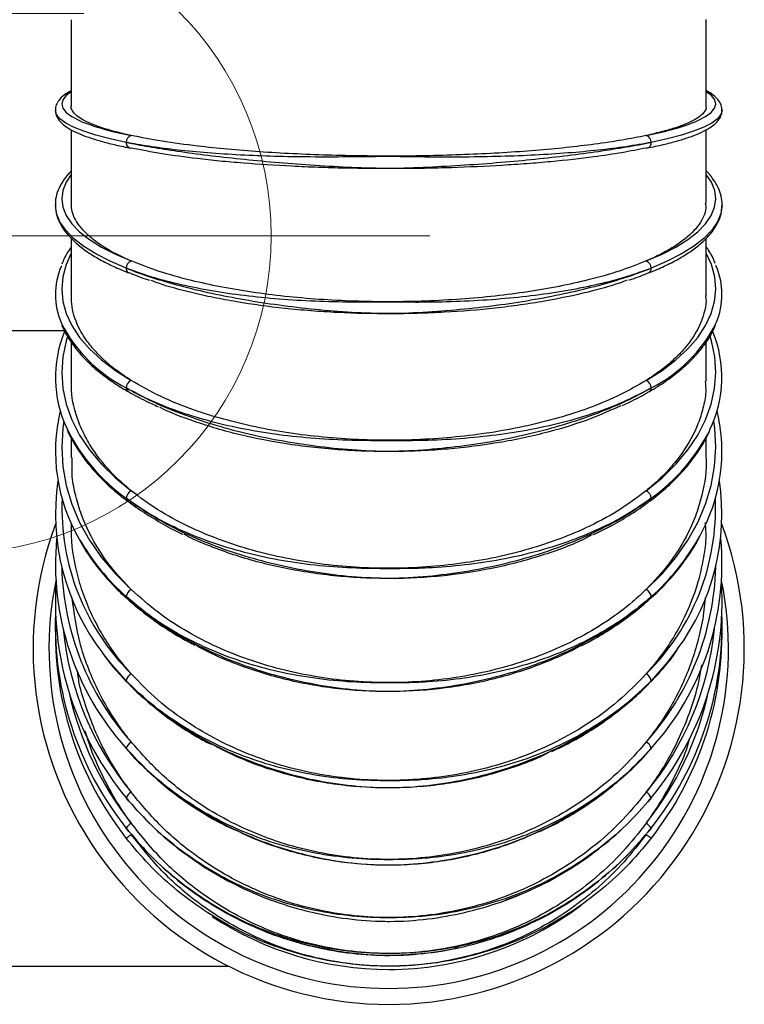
# Model space of a CAD drawing. Header units: millimetres. Extents: x -4127 to -3206, y -102 to 747.
# Tile 4 of 5: x -3343 to -3229, y 231 to 386. Entities that reach past the tile are written whole.
import ezdxf

# ---------------------------------------------------------------- set-up
doc = ezdxf.new("R2010")
doc.units = ezdxf.units.MM
doc.header["$PDSIZE"] = -1

# ---------------------------------------------------------------- blocks, each defined once
blk = doc.blocks.new('Block4')
at = {"color": 7, "linetype": 'Continuous', "lineweight": 0}
for p, q in [((-6347.6, -1580.34), (-6347.6, -1730.34)), ((-6422.6, -1655.34), (-6272.6, -1655.34))]:
    blk.add_line(p, q, dxfattribs=at)
blk.add_circle((-6347.6, -1655.34), 50, dxfattribs=at)
blk.add_point((-6347.6, -1655.34), dxfattribs=at)
blk = doc.blocks.new('Block5')
at = {"color": 7, "linetype": 'Continuous'}
blk.add_blockref('Block4', (6347.6, 1655.34), dxfattribs=at)

msp = doc.modelspace()

# ---------------------------------------------------------------- linework, layer by layer
at = {"color": 7, "linetype": 'Continuous', "lineweight": 30}
for p, q in [((-3334.75, 385.67), (-3334.75, 372.02)), ((-3234.75, 372.02), (-3234.75, 385.68)), ((-3334.75, 368.34), (-3334.75, 356.73)), ((-3234.75, 356.72), (-3234.75, 368.33)), ((-3334.75, 351.21), (-3334.75, 342.17)), ((-3234.75, 342.17), (-3234.75, 351.22)), ((-3335.77, 336.67), (-3364.25, 336.67)), ((-3334.75, 334.92), (-3334.75, 328.71)), ((-3234.75, 328.71), (-3234.75, 334.84)), ((-3334.75, 319.75), (-3334.75, 316.68)), ((-3234.75, 316.67), (-3234.75, 319.79)), ((-3325.92, 309.92), (-3325.9, 309.91)), ((-3325.99, 294.56), (-3325.98, 294.54)), ((-3326.13, 256.86), (-3326.09, 256.81)), ((-3364.25, 236.67), (-3309.97, 236.67))]:
    msp.add_line(p, q, dxfattribs=at)
at = {"color": 8, "linetype": 'Continuous', "lineweight": 30, "flags": 128}
for points in [[(-3334.75, 374.34), (-3335.56, 373.72), (-3336.08, 373.06), (-3336.25, 372.39), (-3336.07, 371.73), (-3335.53, 371.07), (-3334.65, 370.41), (-3333.42, 369.78), (-3333.07, 369.62)], [(-3236.5, 369.6), (-3236.08, 369.78), (-3234.86, 370.41), (-3233.97, 371.07), (-3233.44, 371.73), (-3233.25, 372.39), (-3233.42, 373.06), (-3233.94, 373.72), (-3234.75, 374.34)], [(-3326.09, 366.36), (-3328.63, 366.91), (-3330.86, 367.49), (-3332.78, 368.1), (-3334.37, 368.74), (-3335.62, 369.39), (-3336.52, 370.05), (-3337.06, 370.73), (-3337.25, 371.41), (-3337.25, 371.41)], [(-3232.25, 371.48), (-3232.25, 371.41), (-3232.44, 370.73), (-3232.99, 370.05), (-3233.89, 369.39), (-3235.14, 368.74), (-3236.73, 368.1), (-3238.64, 367.49), (-3240.88, 366.91), (-3243.41, 366.36)], [(-3334.75, 361.31), (-3335.56, 360.09), (-3336.08, 358.78), (-3336.25, 357.47), (-3336.07, 356.15), (-3335.53, 354.84), (-3334.65, 353.55), (-3333.42, 352.29), (-3331.86, 351.07), (-3329.98, 349.89), (-3327.79, 348.76), (-3325.3, 347.69)], [(-3244.2, 347.69), (-3241.71, 348.76), (-3239.52, 349.89), (-3237.64, 351.07), (-3236.08, 352.29), (-3234.86, 353.55), (-3233.97, 354.84), (-3233.44, 356.15), (-3233.25, 357.47), (-3233.42, 358.78), (-3233.94, 360.09), (-3234.75, 361.31)], [(-3326.09, 346.55), (-3328.63, 347.64), (-3330.86, 348.79), (-3332.78, 349.99), (-3334.37, 351.24), (-3335.62, 352.53), (-3336.52, 353.84), (-3337.06, 355.17), (-3337.25, 356.51), (-3337.25, 356.53)], [(-3232.25, 356.4), (-3232.44, 355.17), (-3232.99, 353.84), (-3233.89, 352.53), (-3235.14, 351.24), (-3236.73, 349.99), (-3238.64, 348.79), (-3240.88, 347.64), (-3243.41, 346.55)], [(-3334.75, 348.9), (-3335.56, 347.11), (-3336.08, 345.19), (-3336.25, 343.26), (-3336.07, 341.32), (-3335.53, 339.4), (-3334.65, 337.51), (-3333.42, 335.66), (-3331.86, 333.86), (-3329.98, 332.12), (-3327.79, 330.46), (-3325.3, 328.89)], [(-3244.2, 328.89), (-3241.71, 330.46), (-3239.52, 332.12), (-3237.64, 333.86), (-3236.08, 335.66), (-3234.86, 337.51), (-3233.97, 339.4), (-3233.44, 341.32), (-3233.25, 343.26), (-3233.42, 345.19), (-3233.94, 347.11), (-3234.75, 348.9)], [(-3335.35, 335.8), (-3335.56, 335.1), (-3336.08, 332.62), (-3336.25, 330.12), (-3336.07, 327.61), (-3335.53, 325.13), (-3334.65, 322.68), (-3333.42, 320.28), (-3331.86, 317.95), (-3329.98, 315.7), (-3327.79, 313.55), (-3325.3, 311.52)], [(-3244.2, 311.52), (-3241.71, 313.55), (-3239.52, 315.7), (-3237.64, 317.95), (-3236.08, 320.28), (-3234.86, 322.68), (-3233.97, 325.13), (-3233.44, 327.61), (-3233.25, 330.12), (-3233.42, 332.62), (-3233.94, 335.1), (-3234.14, 335.78)], [(-3335.93, 322.49), (-3336.08, 321.38), (-3336.25, 318.37), (-3336.07, 315.36), (-3335.53, 312.37), (-3334.65, 309.42), (-3333.42, 306.53), (-3331.86, 303.73), (-3329.98, 301.02), (-3327.79, 298.44), (-3325.3, 295.99)], [(-3244.2, 295.99), (-3241.71, 298.44), (-3239.52, 301.02), (-3237.64, 303.73), (-3236.08, 306.53), (-3234.86, 309.42), (-3233.97, 312.37), (-3233.44, 315.36), (-3233.25, 318.37), (-3233.42, 321.38), (-3233.57, 322.49)], [(-3326.09, 281.61), (-3328.63, 284.47), (-3329.8, 285.98)], [(-3239.25, 286.61), (-3240.88, 284.47), (-3243.41, 281.61)], [(-3326.09, 281.61), (-3326.08, 281.51), (-3326.04, 281.44)]]:
    msp.add_lwpolyline(points, dxfattribs=at)
at = {"color": 7, "linetype": 'Continuous', "lineweight": 30, "flags": 128}
for points in [[(-3326.04, 281.44), (-3326.03, 281.43), (-3326.02, 281.42)], [(-3326.09, 270.97), (-3326.08, 270.89), (-3326.07, 270.87)], [(-3243.45, 270.86), (-3243.43, 270.89), (-3243.41, 270.97)], [(-3326.09, 256.81), (-3326.08, 256.82), (-3326.03, 256.86), (-3325.96, 256.92), (-3325.86, 256.99), (-3325.74, 257.09), (-3325.61, 257.19), (-3325.46, 257.31), (-3325.3, 257.43)], [(-3244.2, 257.43), (-3244.05, 257.31), (-3243.9, 257.19), (-3243.76, 257.09), (-3243.64, 256.99), (-3243.55, 256.92), (-3243.47, 256.86), (-3243.43, 256.82), (-3243.41, 256.81)]]:
    msp.add_lwpolyline(points, dxfattribs=at)
at = {"color": 7, "linetype": 'Continuous', "lineweight": 30}
for centre, radius, start, end in [((-3318.11, 408.01), 41.2, 248.7186, 259.9497), ((-3251.45, 408.25), 41.44, 280.0694, 291.1468), ((-3325.05, 366.43), 1.04, 104.1117, 183.9055), ((-3244.45, 366.43), 1.04, 356.0961, 75.8887), ((-3325.31, 366.26), 0.787, 172.3961, 270.5235), ((-3244.19, 366.26), 0.787, 269.4765, 7.6017), ((-3324.92, 346.58), 1.17, 109.2125, 181.5935), ((-3244.59, 346.58), 1.17, 358.4079, 70.7881), ((-3325.86, 342.41), 11.37, 156.7157, 203.5342), ((-3243.64, 342.41), 11.37, 336.8993, 23.6053), ((-3318.43, 329.36), 18.81, 157.7158, 205.0919), ((-3251.19, 329.36), 18.91, 334.2497, 22.3319), ((-3324.8, 327.7), 1.3, 113.0898, 179.0679), ((-3244.71, 327.7), 1.3, 0.9333, 66.911), ((-3244.06, 327.67), 0.646, 302.5987, 4.1793), ((-3310.01, 317.71), 27.22, 166.4577, 210.4568), ((-3259.45, 317.71), 27.18, 330.3781, 13.5606), ((-3301.19, 307.88), 36.03, 171.6797, 217.4485), ((-3268.33, 307.9), 36.04, 323.7911, 8.2867), ((-3324.69, 310.25), 1.4, 115.9312, 176.2484), ((-3244.81, 310.25), 1.4, 3.7527, 64.0696), ((-3284.75, 286.67), 56, 159.5345, 270), ((-3284.75, 286.67), 56, 270, 20.4655), ((-3293.94, 299.95), 43.29, 174.6479, 222.0383), ((-3275.56, 299.95), 43.29, 317.9615, 5.3524), ((-3284.75, 286.67), 53.5, 168.5056, 270), ((-3288.96, 294.03), 48.28, 176.5132, 219.7365), ((-3284.75, 286.67), 53.5, 270, 11.4944), ((-3280.58, 294.05), 48.32, 320.2804, 3.4699), ((-3324.6, 294.66), 1.5, 117.9178, 172.9557), ((-3244.9, 294.66), 1.5, 7.0453, 62.0832), ((-3285.83, 290.4), 51.43, 177.9996, 218.4639), ((-3283.69, 290.4), 51.43, 321.54, 1.9966), ((-3284.75, 289.17), 52.5, 179.3409, 217.9907), ((-3284.75, 289.17), 52.5, 322.0093, 0.6591), ((-3324.52, 281.31), 1.6, 119.2432, 168.8923), ((-3244.98, 281.31), 1.6, 11.1086, 60.7579), ((-3324.44, 270.48), 1.72, 120.1777, 163.567), ((-3245.07, 270.48), 1.73, 16.4338, 59.8236), ((-3324.28, 262.37), 1.98, 121.1895, 156.1455), ((-3245.23, 262.37), 1.98, 23.8552, 58.812), ((-3323.72, 256.76), 2.88, 123.2112, 145.1547), ((-3245.78, 256.76), 2.88, 34.8456, 56.7907), ((-3284.75, 289.17), 52.5, 321.9454, 322.0093), ((-3284.75, 286.67), 50.5, 270, 306.912), ((-3284.75, 286.67), 50.5, 236.5971, 270)]:
    msp.add_arc(centre, radius, start, end, dxfattribs=at)
at = {"color": 8, "linetype": 'Continuous', "lineweight": 30}
for centre, radius, start, end in [((-3325.34, 346.48), 0.753, 175.1514, 243.151), ((-3244.16, 346.48), 0.749, 295.0203, 4.9654), ((-3253.79, 348.33), 23.08, 296.725, 333.2677), ((-3315.67, 348.39), 23.14, 207.0243, 243.2456), ((-3325.45, 327.67), 0.64, 175.3717, 235.4431), ((-3309.24, 334.15), 29.17, 205.9666, 234.7103), ((-3260.68, 334.53), 29.72, 305.5321, 333.2237), ((-3299.52, 308.83), 36.7, 177.6596, 225.3792), ((-3325.56, 310.31), 0.528, 176.22, 227.1938), ((-3269.85, 308.77), 36.57, 314.5309, 2.4301), ((-3243.93, 310.31), 0.52, 308.8204, 4.0248), ((-3301.93, 322.08), 36.4, 209.9411, 228.4225), ((-3267.47, 321.99), 36.27, 311.5577, 330.7699), ((-3293.37, 300.6), 42.89, 181.4454, 221.8774), ((-3276.13, 300.6), 42.89, 318.1226, 358.5545), ((-3325.69, 294.83), 0.403, 176.7285, 221.6873), ((-3243.81, 294.82), 0.395, 313.4425, 3.5322), ((-3288.53, 294.51), 47.74, 185.6552, 219.6218), ((-3280.84, 294.45), 47.61, 320.3294, 354.3935), ((-3243.67, 281.6), 0.262, 315.7991, 4.104), ((-3285.68, 290.62), 50.58, 192.4501, 218.4316), ((-3283.83, 290.62), 50.58, 321.5681, 347.55)]:
    msp.add_arc(centre, radius, start, end, dxfattribs=at)
at = {"color": 7, "linetype": 'Continuous', "lineweight": 30}
for points, knots in [([(-3334.75, 374.49), (-3335.04, 374.33), (-3335.76, 373.93), (-3336.5, 373.27), (-3337.03, 372.49), (-3337.27, 371.85), (-3337.23, 371.49), (-3337.22, 371.41)], [0, 0, 0, 0, 0.202858, 0.499773, 0.728918, 0.935283, 1, 1, 1, 1]), ([(-3232.3, 371.51), (-3232.3, 371.68), (-3232.3, 372.12), (-3232.65, 372.79), (-3233.24, 373.5), (-3233.93, 374.05), (-3234.54, 374.37), (-3234.75, 374.48)], [0, 0, 0, 0, 0.1256502, 0.3457483, 0.5804467, 0.8525978, 1, 1, 1, 1]), ([(-3325.3, 367.44), (-3325.64, 367.52), (-3327.58, 367.95), (-3329.9, 368.61), (-3331.99, 369.43), (-3333.63, 370.27), (-3334.52, 371.14), (-3334.81, 371.8), (-3334.75, 372.04), (-3334.74, 372.05)], [0, 0, 0, 0, 0.056415, 0.320912, 0.457116, 0.593321, 0.857827, 0.994036, 1, 1, 1, 1]), ([(-3234.82, 372.02), (-3234.8, 371.97), (-3234.67, 371.7), (-3235.01, 371.2), (-3235.77, 370.33), (-3237.32, 369.48), (-3239.51, 368.67), (-3241.58, 368.05), (-3243.29, 367.65), (-3244.2, 367.44)], [0, 0, 0, 0, 0.031709, 0.168587, 0.305469, 0.571257, 0.708128, 0.845003, 1, 1, 1, 1]), ([(-3337.22, 371.41), (-3337.21, 371.2), (-3337.2, 370.71), (-3336.83, 370.01), (-3336.22, 369.31), (-3335.31, 368.63), (-3334.07, 367.95), (-3332.49, 367.31), (-3330.63, 366.7), (-3328.56, 366.14), (-3326.8, 365.74), (-3325.75, 365.53), (-3325.5, 365.48)], [0, 0, 0, 0, 0.065271, 0.155185, 0.251806, 0.363977, 0.487706, 0.611293, 0.732582, 0.852376, 0.964481, 1, 1, 1, 1]), ([(-3244, 365.48), (-3243.57, 365.56), (-3242.3, 365.82), (-3240.39, 366.28), (-3238.37, 366.85), (-3236.62, 367.46), (-3235.14, 368.1), (-3233.93, 368.8), (-3233.05, 369.52), (-3232.5, 370.3), (-3232.24, 370.98), (-3232.28, 371.38), (-3232.3, 371.51)], [0, 0, 0, 0, 0.061009, 0.177881, 0.295111, 0.413014, 0.532012, 0.652788, 0.776142, 0.872543, 0.958742, 1, 1, 1, 1]), ([(-3244.2, 367.44), (-3245.43, 367.2), (-3247.89, 366.7), (-3252.17, 366.07), (-3256.75, 365.52), (-3261.59, 365.07), (-3266.72, 364.71), (-3272.08, 364.44), (-3277.6, 364.26), (-3283.21, 364.18), (-3288.84, 364.21), (-3294.42, 364.33), (-3299.88, 364.55), (-3305.14, 364.86), (-3310.15, 365.26), (-3315.36, 365.81), (-3320.62, 366.52), (-3323.74, 367.14), (-3325.3, 367.44)], [0, 0, 0, 0, 0.06356, 0.127119, 0.186502, 0.246074, 0.305457, 0.364839, 0.42441, 0.483792, 0.543173, 0.602744, 0.662124, 0.721506, 0.781076, 0.840457, 0.920228, 1, 1, 1, 1]), ([(-3326.09, 366.36), (-3324.93, 366.14), (-3322.61, 365.69), (-3318.5, 365.04), (-3313.91, 364.41), (-3308.82, 363.82), (-3303.44, 363.3), (-3297.81, 362.85), (-3292.02, 362.49), (-3287.58, 362.33), (-3283.11, 362.28), (-3278.63, 362.47), (-3272.76, 362.79), (-3267.09, 363.21), (-3261.63, 363.72), (-3256.48, 364.3), (-3251.68, 364.94), (-3247.24, 365.63), (-3244.7, 366.12), (-3243.41, 366.36)], [0, 0, 0, 0, 0.057104, 0.114209, 0.175964, 0.237913, 0.299667, 0.361584, 0.423697, 0.485611, 0.501426, 0.564795, 0.626778, 0.688959, 0.750943, 0.812922, 0.875099, 0.937079, 1, 1, 1, 1]), ([(-3243.41, 366.36), (-3244.7, 366.13), (-3247.24, 365.66), (-3251.68, 365.11), (-3256.48, 364.67), (-3261.63, 364.34), (-3267.09, 364.13), (-3272.76, 364.03), (-3277.92, 364.03), (-3281.88, 364.09), (-3283.98, 364.12), (-3285.2, 364.12), (-3287.67, 364.1), (-3292.02, 364.05), (-3297.81, 364.05), (-3303.44, 364.15), (-3308.82, 364.39), (-3313.91, 364.74), (-3318.5, 365.18), (-3322.61, 365.72), (-3324.93, 366.15), (-3326.09, 366.36)], [0, 0, 0, 0, 0.062921, 0.124898, 0.187073, 0.249051, 0.311032, 0.373212, 0.435194, 0.475811, 0.498586, 0.501164, 0.514401, 0.576314, 0.638426, 0.700341, 0.762093, 0.824042, 0.885793, 0.942897, 1, 1, 1, 1]), ([(-3244.2, 365.47), (-3245.44, 365.22), (-3247.92, 364.72), (-3252.9, 363.98), (-3257.99, 363.41), (-3262.95, 362.99), (-3268.11, 362.65), (-3273.54, 362.4), (-3279.09, 362.26), (-3284.7, 362.2), (-3290.34, 362.25), (-3295.88, 362.41), (-3301.3, 362.64), (-3306.52, 362.98), (-3311.41, 363.41), (-3315.78, 363.89), (-3320.65, 364.55), (-3323.74, 365.16), (-3325.3, 365.47)], [0, 0, 0, 0, 0.063874, 0.128703, 0.216553, 0.261792, 0.307033, 0.394881, 0.44012, 0.485359, 0.573206, 0.618444, 0.663682, 0.751529, 0.796768, 0.842007, 0.920118, 1, 1, 1, 1]), ([(-3334.75, 361.82), (-3334.95, 361.62), (-3335.59, 361), (-3336.34, 359.89), (-3336.98, 358.49), (-3337.26, 357.36), (-3337.22, 356.71), (-3337.21, 356.53)], [0, 0, 0, 0, 0.120572, 0.388178, 0.650423, 0.904247, 1, 1, 1, 1]), ([(-3232.27, 356.37), (-3232.26, 356.43), (-3232.2, 356.94), (-3232.38, 357.91), (-3232.81, 359.25), (-3233.62, 360.55), (-3234.27, 361.42), (-3234.74, 361.84), (-3234.75, 361.86)], [0, 0, 0, 0, 0.02793, 0.264847, 0.501427, 0.742665, 0.991545, 1, 1, 1, 1]), ([(-3337.21, 356.53), (-3337.22, 356.25), (-3337.22, 355.51), (-3336.88, 354.33), (-3336.23, 353.01), (-3335.26, 351.72), (-3333.99, 350.46), (-3332.41, 349.23), (-3330.53, 348.06), (-3328.41, 346.96), (-3326.73, 346.23), (-3325.8, 345.86), (-3325.67, 345.81)], [0, 0, 0, 0, 0.066821, 0.1752, 0.284781, 0.3976, 0.513779, 0.63208, 0.751156, 0.870122, 0.982277, 1, 1, 1, 1]), ([(-3325.3, 347.69), (-3325.89, 347.95), (-3328.06, 348.91), (-3330.46, 350.36), (-3332.41, 351.99), (-3333.89, 353.67), (-3334.7, 355.27), (-3334.71, 356.44), (-3334.71, 356.75)], [0, 0, 0, 0, 0.098924, 0.364111, 0.500676, 0.637243, 0.902436, 1, 1, 1, 1]), ([(-3234.9, 356.77), (-3234.85, 356.52), (-3234.72, 355.83), (-3235.15, 354.7), (-3236.08, 352.98), (-3237.77, 351.32), (-3240.1, 349.73), (-3242.06, 348.65), (-3243.53, 347.99), (-3244.2, 347.69)], [0, 0, 0, 0, 0.077817, 0.214151, 0.350484, 0.615218, 0.751543, 0.887871, 1, 1, 1, 1]), ([(-3243.83, 345.81), (-3243.39, 345.98), (-3242.12, 346.5), (-3240.19, 347.41), (-3238.15, 348.55), (-3236.39, 349.75), (-3234.91, 351.01), (-3233.73, 352.34), (-3232.89, 353.71), (-3232.37, 355.06), (-3232.3, 355.96), (-3232.27, 356.37)], [0, 0, 0, 0, 0.062536, 0.182359, 0.302483, 0.423009, 0.543889, 0.664638, 0.78406, 0.900459, 1, 1, 1, 1]), ([(-3334.75, 349.86), (-3334.97, 349.56), (-3335.58, 348.7), (-3335.98, 347.8), (-3336.24, 347.21)], [0, 0, 0, 0, 0.34593, 1, 1, 1, 1]), ([(-3233.32, 347.27), (-3233.41, 347.51), (-3233.76, 348.38), (-3234.25, 349.27), (-3234.73, 349.88), (-3234.75, 349.91)], [0, 0, 0, 0, 0.2697723, 0.9680011, 1, 1, 1, 1]), ([(-3244.2, 347.69), (-3245.57, 347.14), (-3248.32, 346.06), (-3253.01, 344.74), (-3257.86, 343.66), (-3262.78, 342.81), (-3267.97, 342.14), (-3273.37, 341.65), (-3278.92, 341.35), (-3284.54, 341.24), (-3290.17, 341.33), (-3295.72, 341.62), (-3301.14, 342.09), (-3306.35, 342.76), (-3311.29, 343.59), (-3316.23, 344.67), (-3321.05, 346.01), (-3323.89, 347.13), (-3325.3, 347.69)], [0, 0, 0, 0, 0.07056, 0.141122, 0.200505, 0.260077, 0.319459, 0.378841, 0.438412, 0.497793, 0.557173, 0.616743, 0.676124, 0.735505, 0.795074, 0.854455, 0.927228, 1, 1, 1, 1]), ([(-3243.41, 346.55), (-3244.7, 346.08), (-3247.24, 345.15), (-3251.68, 343.99), (-3256.48, 343.01), (-3261.63, 342.24), (-3267.09, 341.67), (-3272.76, 341.31), (-3277.92, 341.17), (-3281.88, 341.18), (-3283.98, 341.2), (-3285.2, 341.2), (-3287.67, 341.18), (-3292.02, 341.2), (-3297.81, 341.38), (-3303.44, 341.76), (-3308.82, 342.37), (-3313.91, 343.17), (-3318.5, 344.15), (-3322.61, 345.27), (-3324.93, 346.12), (-3326.09, 346.55)], [0, 0, 0, 0, 0.062921, 0.124897, 0.187073, 0.24905, 0.311033, 0.373212, 0.435194, 0.47581, 0.498586, 0.501164, 0.514401, 0.576314, 0.638426, 0.700341, 0.762093, 0.82404, 0.885792, 0.942895, 1, 1, 1, 1]), ([(-3326.09, 346.55), (-3324.93, 346.11), (-3322.61, 345.24), (-3318.5, 344.01), (-3313.91, 342.86), (-3308.82, 341.82), (-3303.44, 340.94), (-3297.81, 340.22), (-3292.02, 339.7), (-3287.58, 339.48), (-3283.11, 339.43), (-3278.63, 339.65), (-3272.76, 340.12), (-3267.09, 340.79), (-3261.63, 341.64), (-3256.48, 342.66), (-3251.68, 343.83), (-3247.24, 345.12), (-3244.7, 346.07), (-3243.41, 346.55)], [0, 0, 0, 0, 0.057106, 0.114211, 0.175964, 0.237913, 0.299667, 0.361583, 0.423697, 0.485611, 0.501426, 0.564795, 0.626779, 0.68896, 0.750943, 0.812923, 0.875099, 0.937078, 1, 1, 1, 1]), ([(-3325.66, 345.86), (-3325.58, 345.83), (-3324.7, 345.45), (-3323.62, 345.05), (-3322.54, 344.69), (-3322.43, 344.66)], [0, 0, 0, 0, 0.07616, 0.905502, 1, 1, 1, 1]), ([(-3246.92, 344.7), (-3246.89, 344.7), (-3245.89, 345.02), (-3244.85, 345.4), (-3243.95, 345.78), (-3243.85, 345.82)], [0, 0, 0, 0, 0.026976, 0.896933, 1, 1, 1, 1]), ([(-3247.18, 344.67), (-3247.58, 344.52), (-3249.39, 343.82), (-3253.67, 342.67), (-3258.97, 341.53), (-3263.99, 340.75), (-3269.2, 340.09), (-3274.67, 339.65), (-3280.24, 339.42), (-3285.86, 339.33), (-3291.49, 339.47), (-3297, 339.82), (-3302.39, 340.32), (-3307.55, 341.03), (-3312.38, 341.92), (-3316.51, 342.86), (-3319.87, 343.74), (-3321.74, 344.46), (-3322.17, 344.62)], [0, 0, 0, 0, 0.022625, 0.101699, 0.199447, 0.249783, 0.300121, 0.397866, 0.448202, 0.498538, 0.596282, 0.646618, 0.696953, 0.794698, 0.845033, 0.895368, 0.975722, 1, 1, 1, 1]), ([(-3325.3, 328.89), (-3325.78, 329.2), (-3327.84, 330.54), (-3330.2, 332.56), (-3332.22, 334.95), (-3333.77, 337.4), (-3334.66, 339.84), (-3334.71, 341.66), (-3334.73, 342.21)], [0, 0, 0, 0, 0.079352, 0.344478, 0.481007, 0.61754, 0.882677, 1, 1, 1, 1]), ([(-3234.87, 342.24), (-3234.83, 341.96), (-3234.69, 341.04), (-3235.08, 339.46), (-3235.94, 336.94), (-3237.56, 334.48), (-3239.83, 332.15), (-3241.84, 330.46), (-3243.42, 329.41), (-3244.2, 328.89)], [0, 0, 0, 0, 0.058851, 0.195104, 0.331359, 0.595938, 0.732185, 0.868436, 1, 1, 1, 1]), ([(-3336.23, 337.56), (-3336.22, 337.55), (-3336, 336.91), (-3335.28, 335.67), (-3334.05, 333.86), (-3332.47, 332.1), (-3330.62, 330.4), (-3328.51, 328.81), (-3326.85, 327.74), (-3325.93, 327.2), (-3325.81, 327.13)], [0, 0, 0, 0, 0.0030379, 0.1637663, 0.3260291, 0.4897181, 0.654429, 0.8197253, 0.9766915, 1, 1, 1, 1]), ([(-3243.7, 327.13), (-3243.26, 327.4), (-3241.98, 328.16), (-3240.06, 329.49), (-3238.03, 331.15), (-3236.28, 332.89), (-3234.84, 334.7), (-3233.83, 336.29), (-3233.42, 337.29), (-3233.28, 337.65)], [0, 0, 0, 0, 0.086319, 0.250851, 0.415524, 0.580125, 0.744383, 0.90787, 1, 1, 1, 1]), ([(-3325.3, 311.52), (-3326, 312.11), (-3328.26, 314.04), (-3330.69, 316.92), (-3332.59, 320.03), (-3334, 323.23), (-3334.74, 326.18), (-3334.71, 328.31), (-3334.71, 328.81)], [0, 0, 0, 0, 0.117186, 0.381678, 0.517886, 0.654092, 0.918595, 1, 1, 1, 1]), ([(-3244.2, 328.89), (-3245.51, 328.13), (-3248.12, 326.61), (-3252.62, 324.71), (-3257.35, 323.13), (-3262.23, 321.85), (-3267.39, 320.83), (-3272.78, 320.08), (-3278.31, 319.61), (-3283.93, 319.42), (-3289.56, 319.53), (-3295.12, 319.92), (-3300.56, 320.58), (-3305.79, 321.53), (-3310.76, 322.73), (-3315.83, 324.31), (-3320.85, 326.32), (-3323.82, 328.03), (-3325.3, 328.89)], [0, 0, 0, 0, 0.067328, 0.134657, 0.194041, 0.253613, 0.312995, 0.372377, 0.431947, 0.491329, 0.55071, 0.61028, 0.669661, 0.729041, 0.788612, 0.847992, 0.923995, 1, 1, 1, 1]), ([(-3234.91, 328.72), (-3234.86, 328.15), (-3234.74, 326.75), (-3235.23, 324.51), (-3236.23, 321.26), (-3237.98, 318.1), (-3240.36, 315.11), (-3242.27, 313.15), (-3243.64, 311.99), (-3244.2, 311.52)], [0, 0, 0, 0, 0.093074, 0.229908, 0.366736, 0.632426, 0.769251, 0.906075, 1, 1, 1, 1]), ([(-3326.09, 327.72), (-3324.93, 327.08), (-3322.61, 325.81), (-3318.5, 324.03), (-3313.91, 322.38), (-3308.82, 320.92), (-3303.44, 319.7), (-3297.81, 318.74), (-3292.02, 318.05), (-3287.58, 317.79), (-3283.11, 317.73), (-3278.63, 317.98), (-3272.76, 318.6), (-3267.09, 319.5), (-3261.63, 320.68), (-3256.48, 322.11), (-3251.68, 323.77), (-3247.24, 325.63), (-3244.7, 327.02), (-3243.41, 327.72)], [0, 0, 0, 0, 0.057106, 0.11421, 0.175963, 0.237913, 0.299667, 0.361584, 0.423697, 0.485611, 0.501426, 0.564795, 0.626779, 0.688959, 0.750943, 0.812922, 0.875099, 0.937079, 1, 1, 1, 1]), ([(-3243.41, 327.72), (-3244.7, 327.03), (-3247.24, 325.66), (-3251.68, 323.92), (-3256.48, 322.44), (-3261.63, 321.23), (-3267.09, 320.33), (-3272.76, 319.72), (-3277.92, 319.43), (-3281.88, 319.39), (-3283.98, 319.39), (-3285.2, 319.39), (-3287.67, 319.39), (-3292.02, 319.46), (-3297.81, 319.82), (-3303.44, 320.47), (-3308.82, 321.43), (-3313.91, 322.68), (-3318.5, 324.16), (-3322.61, 325.83), (-3324.93, 327.09), (-3326.09, 327.72)], [0, 0, 0, 0, 0.06292, 0.124898, 0.187073, 0.24905, 0.311033, 0.373212, 0.435194, 0.47581, 0.498586, 0.501164, 0.514401, 0.576314, 0.638425, 0.700341, 0.762093, 0.824042, 0.885793, 0.942895, 1, 1, 1, 1]), ([(-3325.8, 327.18), (-3325.75, 327.15), (-3324.89, 326.62), (-3323.33, 325.79), (-3321.71, 325.04), (-3321.07, 324.75)], [0, 0, 0, 0, 0.035141, 0.618621, 1, 1, 1, 1]), ([(-3248.01, 324.94), (-3247.62, 325.11), (-3246.25, 325.73), (-3244.82, 326.48), (-3243.86, 327.06), (-3243.72, 327.15)], [0, 0, 0, 0, 0.2514, 0.889906, 1, 1, 1, 1]), ([(-3248.2, 324.9), (-3249.72, 324.21), (-3253.2, 322.64), (-3258.47, 321.01), (-3263.44, 319.82), (-3268.63, 318.83), (-3274.07, 318.15), (-3279.64, 317.78), (-3285.25, 317.63), (-3290.89, 317.8), (-3296.41, 318.28), (-3301.82, 318.98), (-3307.01, 319.99), (-3311.88, 321.28), (-3316.11, 322.67), (-3319.17, 323.78), (-3320.74, 324.63), (-3320.79, 324.66)], [0, 0, 0, 0, 0.078932, 0.181209, 0.23388, 0.286549, 0.388825, 0.441493, 0.494161, 0.596435, 0.649103, 0.701771, 0.804044, 0.856712, 0.90938, 0.997052, 1, 1, 1, 1]), ([(-3335.39, 321.12), (-3335.36, 321.04), (-3335.01, 320.16), (-3334.07, 318.54), (-3332.54, 316.29), (-3330.69, 314.12), (-3328.6, 312.07), (-3326.95, 310.69), (-3326.03, 310), (-3325.91, 309.91)], [0, 0, 0, 0, 0.0204024, 0.2115065, 0.4032937, 0.5957197, 0.7886451, 0.9720989, 1, 1, 1, 1]), ([(-3243.6, 309.91), (-3243.16, 310.25), (-3241.89, 311.23), (-3239.97, 312.94), (-3237.96, 315.07), (-3236.24, 317.3), (-3235, 319.23), (-3234.44, 320.45), (-3234.25, 320.87)], [0, 0, 0, 0, 0.104315, 0.302069, 0.499769, 0.697196, 0.894195, 1, 1, 1, 1]), ([(-3325.3, 295.99), (-3326.25, 296.98), (-3328.15, 298.96), (-3330.93, 302.85), (-3332.92, 306.8), (-3334.07, 310.69), (-3334.7, 313.7), (-3334.62, 315.73), (-3334.58, 316.75)], [0, 0, 0, 0, 0.161177, 0.324026, 0.589134, 0.725655, 0.862175, 1, 1, 1, 1]), ([(-3234.79, 316.77), (-3234.78, 316.5), (-3234.69, 314.26), (-3235.28, 311.01), (-3236.54, 307.14), (-3238.12, 303.74), (-3240.5, 299.93), (-3242.96, 297.31), (-3244.2, 295.99)], [0, 0, 0, 0, 0.037684, 0.302491, 0.438857, 0.575226, 0.785721, 1, 1, 1, 1]), ([(-3243.41, 310.34), (-3244.7, 309.45), (-3247.24, 307.67), (-3251.68, 305.39), (-3256.48, 303.44), (-3261.63, 301.84), (-3267.09, 300.62), (-3272.76, 299.77), (-3277.92, 299.35), (-3281.88, 299.25), (-3283.98, 299.25), (-3285.2, 299.25), (-3287.67, 299.25), (-3292.02, 299.38), (-3297.81, 299.9), (-3303.44, 300.8), (-3308.82, 302.11), (-3313.91, 303.76), (-3318.5, 305.71), (-3322.61, 307.9), (-3324.93, 309.53), (-3326.09, 310.34)], [0, 0, 0, 0, 0.062921, 0.124897, 0.187073, 0.249051, 0.311033, 0.373212, 0.435194, 0.475811, 0.498586, 0.501165, 0.514401, 0.576314, 0.638426, 0.700341, 0.762093, 0.824041, 0.885792, 0.942896, 1, 1, 1, 1]), ([(-3326.09, 310.34), (-3324.93, 309.52), (-3322.61, 307.88), (-3318.5, 305.59), (-3313.91, 303.49), (-3308.82, 301.64), (-3303.44, 300.11), (-3297.81, 298.92), (-3292.02, 298.1), (-3287.58, 297.8), (-3283.11, 297.74), (-3278.63, 298.01), (-3272.76, 298.75), (-3267.09, 299.87), (-3261.63, 301.33), (-3256.48, 303.14), (-3251.68, 305.26), (-3247.24, 307.64), (-3244.7, 309.44), (-3243.41, 310.34)], [0, 0, 0, 0, 0.057106, 0.114211, 0.175964, 0.237913, 0.299667, 0.361584, 0.423697, 0.485611, 0.501427, 0.564795, 0.626779, 0.68896, 0.750944, 0.812923, 0.8751, 0.937078, 1, 1, 1, 1]), ([(-3244.2, 311.52), (-3245.64, 310.44), (-3248.51, 308.29), (-3253.38, 305.73), (-3258.36, 303.68), (-3263.31, 302.09), (-3268.52, 300.84), (-3273.94, 299.95), (-3279.5, 299.42), (-3285.13, 299.26), (-3290.75, 299.47), (-3296.29, 300.05), (-3301.69, 300.99), (-3306.87, 302.28), (-3311.78, 303.91), (-3316.6, 305.96), (-3321.24, 308.46), (-3323.95, 310.5), (-3325.3, 311.52)], [0, 0, 0, 0, 0.0736312, 0.1472643, 0.2066457, 0.2662186, 0.3256005, 0.3849819, 0.4445522, 0.5039334, 0.5633138, 0.6228839, 0.6822642, 0.7416446, 0.8012146, 0.8605954, 0.9302979, 1, 1, 1, 1]), ([(-3325.9, 309.95), (-3325.87, 309.93), (-3325.05, 309.26), (-3323.19, 308.01), (-3320.3, 306.26), (-3318.27, 305.15), (-3317.16, 304.66), (-3317.16, 304.66)], [0, 0, 0, 0, 0.0092658, 0.3392151, 0.6696492, 0.9997866, 1, 1, 1, 1]), ([(-3252.48, 304.61), (-3251.61, 305.04), (-3249.68, 305.98), (-3246.94, 307.61), (-3244.85, 308.96), (-3243.83, 309.77), (-3243.63, 309.93)], [0, 0, 0, 0, 0.266338, 0.592435, 0.91937, 1, 1, 1, 1]), ([(-3325.3, 282.7), (-3326, 283.52), (-3328.26, 286.18), (-3330.69, 290.12), (-3332.58, 294.41), (-3334, 298.81), (-3334.74, 302.86), (-3334.71, 305.77), (-3334.71, 306.44)], [0, 0, 0, 0, 0.117075, 0.382276, 0.518849, 0.655419, 0.920628, 1, 1, 1, 1]), ([(-3234.91, 306.5), (-3234.86, 305.68), (-3234.74, 303.71), (-3235.22, 300.6), (-3236.23, 296.12), (-3237.97, 291.77), (-3240.36, 287.65), (-3242.26, 284.95), (-3243.64, 283.35), (-3244.2, 282.7)], [0, 0, 0, 0, 0.096538, 0.232781, 0.369024, 0.633576, 0.769813, 0.90605, 1, 1, 1, 1]), ([(-3252.69, 304.6), (-3253.05, 304.4), (-3255.45, 303.09), (-3259.51, 301.65), (-3264.53, 300.17), (-3269.77, 298.97), (-3275.25, 298.15), (-3280.83, 297.75), (-3286.45, 297.64), (-3292.08, 297.94), (-3297.57, 298.65), (-3302.94, 299.63), (-3308.1, 301), (-3312.85, 302.76), (-3315.46, 303.82), (-3316.73, 304.52), (-3316.95, 304.65)], [0, 0, 0, 0, 0.021521, 0.140376, 0.201582, 0.262789, 0.381641, 0.442846, 0.504051, 0.622902, 0.684106, 0.74531, 0.864162, 0.925367, 0.98657, 1, 1, 1, 1]), ([(-3243.53, 294.54), (-3243.09, 294.95), (-3241.82, 296.13), (-3239.91, 298.17), (-3237.93, 300.72), (-3236.6, 302.69), (-3236.02, 303.84), (-3235.9, 304.06)], [0, 0, 0, 0, 0.14032, 0.405344, 0.670268, 0.934903, 1, 1, 1, 1]), ([(-3333.38, 303.69), (-3333.11, 303.19), (-3332.33, 301.79), (-3330.73, 299.58), (-3328.66, 297.14), (-3327.01, 295.48), (-3326.1, 294.65), (-3325.97, 294.54)], [0, 0, 0, 0, 0.152309, 0.426056, 0.700178, 0.960585, 1, 1, 1, 1]), ([(-3325.3, 271.97), (-3325.78, 272.57), (-3327.83, 275.2), (-3330.2, 279.17), (-3332.21, 283.85), (-3333.79, 288.61), (-3334.28, 292.27), (-3334.59, 294.67)], [0, 0, 0, 0, 0.08998, 0.392534, 0.548339, 0.704147, 1, 1, 1, 1]), ([(-3243.41, 294.85), (-3244.7, 293.77), (-3247.24, 291.63), (-3251.68, 288.87), (-3256.48, 286.49), (-3261.63, 284.53), (-3267.09, 283.02), (-3272.76, 281.96), (-3277.92, 281.42), (-3281.88, 281.27), (-3283.98, 281.26), (-3285.2, 281.26), (-3287.67, 281.26), (-3292.02, 281.45), (-3297.81, 282.13), (-3303.44, 283.26), (-3308.82, 284.86), (-3313.91, 286.89), (-3318.5, 289.26), (-3322.61, 291.9), (-3324.93, 293.87), (-3326.09, 294.85)], [0, 0, 0, 0, 0.06292, 0.124898, 0.187073, 0.24905, 0.311032, 0.373212, 0.435194, 0.47581, 0.498586, 0.501164, 0.514401, 0.576314, 0.638426, 0.700341, 0.762094, 0.824041, 0.885793, 0.942896, 1, 1, 1, 1]), ([(-3326.09, 294.85), (-3324.93, 293.86), (-3322.61, 291.88), (-3318.5, 289.15), (-3313.91, 286.65), (-3308.82, 284.45), (-3303.44, 282.65), (-3297.81, 281.27), (-3292.02, 280.33), (-3287.58, 279.99), (-3283.11, 279.93), (-3278.63, 280.22), (-3272.76, 281.07), (-3267.09, 282.37), (-3261.63, 284.09), (-3256.48, 286.23), (-3251.68, 288.75), (-3247.24, 291.6), (-3244.7, 293.76), (-3243.41, 294.85)], [0, 0, 0, 0, 0.057105, 0.11421, 0.175963, 0.237913, 0.299666, 0.361583, 0.423697, 0.485611, 0.501426, 0.564795, 0.626779, 0.68896, 0.750943, 0.812923, 0.8751, 0.937079, 1, 1, 1, 1]), ([(-3325.97, 294.58), (-3325.96, 294.57), (-3325.15, 293.78), (-3323.31, 292.31), (-3320.44, 290.2), (-3317.75, 288.5), (-3315.96, 287.57), (-3315.27, 287.21)], [0, 0, 0, 0, 0.003222, 0.278434, 0.554209, 0.829828, 1, 1, 1, 1]), ([(-3244.2, 295.99), (-3244.91, 295.33), (-3246.75, 293.6), (-3250.14, 291.06), (-3254.42, 288.48), (-3259.08, 286.24), (-3264.08, 284.4), (-3269.33, 282.97), (-3274.78, 281.95), (-3280.35, 281.38), (-3285.98, 281.26), (-3291.59, 281.57), (-3297.12, 282.34), (-3302.49, 283.54), (-3307.64, 285.15), (-3312.49, 287.17), (-3316.99, 289.56), (-3321.39, 292.45), (-3323.93, 294.74), (-3325.3, 295.99)], [0, 0, 0, 0, 0.0374154, 0.0967955, 0.1563651, 0.2157452, 0.2751235, 0.3346911, 0.3940695, 0.4534467, 0.5130134, 0.5723904, 0.6317677, 0.6913337, 0.7507111, 0.8100878, 0.8696542, 0.9290317, 1, 1, 1, 1]), ([(-3254.49, 287.08), (-3254.04, 287.3), (-3252.48, 288.09), (-3249.98, 289.61), (-3247.03, 291.65), (-3244.89, 293.31), (-3243.81, 294.33), (-3243.56, 294.57)], [0, 0, 0, 0, 0.1068486, 0.37591, 0.6458617, 0.916419, 1, 1, 1, 1]), ([(-3234.94, 294.7), (-3234.99, 294.05), (-3235.12, 292.13), (-3235.97, 287.79), (-3237.55, 282.96), (-3239.82, 278.38), (-3241.83, 275.05), (-3243.42, 272.99), (-3244.2, 271.97)], [0, 0, 0, 0, 0.08001, 0.235653, 0.537871, 0.693508, 0.849143, 1, 1, 1, 1]), ([(-3254.65, 287.06), (-3254.95, 286.89), (-3256.37, 286.09), (-3260.25, 284.36), (-3265.3, 282.58), (-3270.63, 281.3), (-3276.09, 280.34), (-3281.7, 279.87), (-3287.32, 279.91), (-3292.92, 280.28), (-3298.43, 281.15), (-3303.73, 282.5), (-3308.82, 284.18), (-3312.65, 285.76), (-3314.95, 287.09), (-3315.11, 287.19)], [0, 0, 0, 0, 0.017948, 0.083814, 0.211714, 0.27758, 0.343444, 0.471342, 0.537206, 0.603069, 0.730967, 0.79683, 0.862693, 0.990591, 1, 1, 1, 1]), ([(-3329.71, 285.82), (-3329.35, 285.32), (-3328.34, 283.92), (-3327.05, 282.49), (-3326.14, 281.54), (-3326.02, 281.42)], [0, 0, 0, 0, 0.3226746, 0.9123598, 1, 1, 1, 1]), ([(-3243.48, 281.42), (-3243.04, 281.88), (-3241.78, 283.23), (-3240.37, 284.9), (-3239.52, 286.16), (-3239.33, 286.45)], [0, 0, 0, 0, 0.2898699, 0.8363384, 1, 1, 1, 1]), ([(-3235.47, 284.13), (-3235.61, 283.31), (-3236.19, 279.89), (-3237.77, 275.27), (-3240.08, 270.4), (-3242.04, 267.03), (-3243.53, 264.99), (-3244.2, 264.06)], [0, 0, 0, 0, 0.1137421, 0.474354, 0.6600606, 0.8457666, 1, 1, 1, 1]), ([(-3325.3, 264.06), (-3325.89, 264.86), (-3328.04, 267.82), (-3330.46, 272.26), (-3332.37, 277.28), (-3333.44, 280.57), (-3333.71, 282.62), (-3333.8, 283.33)], [0, 0, 0, 0, 0.138218, 0.512902, 0.705853, 0.898804, 1, 1, 1, 1]), ([(-3244.2, 282.7), (-3245.63, 281.22), (-3248.5, 278.27), (-3253.37, 274.74), (-3258.35, 271.92), (-3263.29, 269.74), (-3268.51, 268.02), (-3273.93, 266.79), (-3279.49, 266.06), (-3285.11, 265.83), (-3290.73, 266.12), (-3296.28, 266.92), (-3301.68, 268.21), (-3306.86, 269.99), (-3311.77, 272.23), (-3316.59, 275.05), (-3321.24, 278.49), (-3323.95, 281.3), (-3325.3, 282.7)], [0, 0, 0, 0, 0.073561, 0.147122, 0.206505, 0.266077, 0.325459, 0.38484, 0.444411, 0.503792, 0.563173, 0.622743, 0.682124, 0.741504, 0.801074, 0.860455, 0.930228, 1, 1, 1, 1]), ([(-3243.41, 281.61), (-3244.7, 280.38), (-3247.24, 277.92), (-3251.68, 274.76), (-3256.48, 272.02), (-3261.63, 269.74), (-3267.09, 267.98), (-3272.76, 266.73), (-3277.92, 266.08), (-3281.88, 265.88), (-3283.98, 265.86), (-3285.2, 265.86), (-3287.67, 265.88), (-3292.02, 266.11), (-3297.81, 266.93), (-3303.44, 268.26), (-3308.82, 270.13), (-3313.91, 272.47), (-3318.5, 275.2), (-3322.61, 278.24), (-3324.93, 280.49), (-3326.09, 281.61)], [0, 0, 0, 0, 0.06292, 0.124897, 0.187073, 0.24905, 0.311032, 0.373212, 0.435194, 0.47581, 0.498586, 0.501164, 0.514401, 0.576314, 0.638426, 0.700341, 0.762093, 0.824041, 0.885792, 0.942896, 1, 1, 1, 1]), ([(-3326.09, 281.61), (-3324.93, 280.48), (-3322.61, 278.23), (-3318.5, 275.12), (-3313.91, 272.27), (-3308.82, 269.79), (-3303.44, 267.75), (-3297.81, 266.21), (-3292.02, 265.18), (-3287.58, 264.82), (-3283.11, 264.75), (-3278.63, 265.05), (-3272.76, 265.99), (-3267.09, 267.44), (-3261.63, 269.38), (-3256.48, 271.8), (-3251.68, 274.66), (-3247.24, 277.91), (-3244.7, 280.37), (-3243.41, 281.61)], [0, 0, 0, 0, 0.0571045, 0.1142101, 0.1759628, 0.2379125, 0.2996662, 0.3615832, 0.4236969, 0.485611, 0.5014263, 0.5647946, 0.6267785, 0.6889598, 0.7509431, 0.8129227, 0.8750997, 0.9370786, 1, 1, 1, 1]), ([(-3326.02, 281.45), (-3326.01, 281.45), (-3325.21, 280.55), (-3323.38, 278.88), (-3320.53, 276.48), (-3317.43, 274.3), (-3314.82, 272.67), (-3313.19, 271.84), (-3312.72, 271.6)], [0, 0, 0, 0, 0.001082, 0.2277524, 0.4549249, 0.6819932, 0.9076135, 1, 1, 1, 1]), ([(-3259.04, 270.47), (-3258.21, 270.87), (-3256.2, 271.82), (-3253.21, 273.58), (-3250.06, 275.68), (-3247.11, 278), (-3244.92, 279.93), (-3243.81, 281.13), (-3243.51, 281.44)], [0, 0, 0, 0, 0.140216, 0.335411, 0.532734, 0.730696, 0.929073, 1, 1, 1, 1]), ([(-3325.3, 259.18), (-3325.57, 259.54), (-3327.43, 262.14), (-3329.7, 266.18), (-3331.65, 270.75), (-3332.29, 272.87), (-3332.53, 273.65)], [0, 0, 0, 0, 0.083235, 0.589383, 0.850033, 1, 1, 1, 1]), ([(-3244.2, 271.97), (-3245.5, 270.48), (-3248.11, 267.5), (-3252.61, 263.78), (-3257.33, 260.67), (-3262.22, 258.16), (-3267.38, 256.15), (-3272.76, 254.69), (-3278.3, 253.76), (-3283.91, 253.39), (-3289.54, 253.6), (-3295.11, 254.36), (-3300.54, 255.66), (-3305.78, 257.51), (-3310.75, 259.87), (-3315.82, 262.98), (-3320.85, 266.93), (-3323.82, 270.29), (-3325.3, 271.97)], [0, 0, 0, 0, 0.067246, 0.134491, 0.193874, 0.253446, 0.312829, 0.37221, 0.431781, 0.491162, 0.550543, 0.610113, 0.669494, 0.728874, 0.788444, 0.847825, 0.923913, 1, 1, 1, 1]), ([(-3259.2, 270.53), (-3259.7, 270.25), (-3261.39, 269.31), (-3264.56, 268.15), (-3269.78, 266.46), (-3275.26, 265.36), (-3280.85, 264.81), (-3286.47, 264.65), (-3292.09, 265.06), (-3297.59, 266.04), (-3302.95, 267.4), (-3308.03, 269.23), (-3311.49, 271.03), (-3312.61, 271.61)], [0, 0, 0, 0, 0.032722, 0.10852, 0.184319, 0.331504, 0.4073, 0.483096, 0.63028, 0.706075, 0.78187, 0.929054, 1, 1, 1, 1]), ([(-3237.44, 272.36), (-3237.54, 271.97), (-3238, 270.21), (-3239.38, 267.28), (-3241.43, 263.21), (-3243.21, 260.61), (-3244.2, 259.18)], [0, 0, 0, 0, 0.081632, 0.366202, 0.650771, 1, 1, 1, 1]), ([(-3243.41, 270.97), (-3244.7, 269.6), (-3247.24, 266.9), (-3251.68, 263.4), (-3256.48, 260.36), (-3261.63, 257.83), (-3267.09, 255.86), (-3272.76, 254.45), (-3277.92, 253.7), (-3281.88, 253.47), (-3283.98, 253.44), (-3285.2, 253.44), (-3287.67, 253.46), (-3292.02, 253.74), (-3297.81, 254.67), (-3303.44, 256.18), (-3308.82, 258.26), (-3313.91, 260.86), (-3318.5, 263.89), (-3322.61, 267.25), (-3324.93, 269.73), (-3326.09, 270.97)], [0, 0, 0, 0, 0.06292, 0.124897, 0.187073, 0.24905, 0.311032, 0.373212, 0.435194, 0.475811, 0.498586, 0.501165, 0.514402, 0.576314, 0.638426, 0.700341, 0.762093, 0.824042, 0.885793, 0.942897, 1, 1, 1, 1]), ([(-3326.05, 270.88), (-3326.05, 270.88), (-3325.25, 269.9), (-3323.91, 268.52), (-3322.48, 267.24), (-3322.01, 266.82)], [0, 0, 0, 0, 0.001711, 0.672434, 1, 1, 1, 1]), ([(-3247.43, 266.84), (-3247.36, 266.9), (-3246.29, 267.81), (-3244.96, 269.16), (-3243.81, 270.5), (-3243.48, 270.88)], [0, 0, 0, 0, 0.052311, 0.732124, 1, 1, 1, 1]), ([(-3322.05, 266.91), (-3320.91, 265.91), (-3318.36, 263.68), (-3313.9, 260.72), (-3308.83, 257.99), (-3303.44, 255.79), (-3297.81, 254.12), (-3292.02, 253.02), (-3287.58, 252.64), (-3283.11, 252.58), (-3278.63, 252.88), (-3272.76, 253.88), (-3267.09, 255.44), (-3261.63, 257.55), (-3256.48, 260.2), (-3251.66, 263.29), (-3248.81, 265.72), (-3247.39, 266.93)], [0, 0, 0, 0, 0.057678, 0.12842, 0.199387, 0.270129, 0.341059, 0.412213, 0.48314, 0.501257, 0.573849, 0.644856, 0.716088, 0.787094, 0.858094, 0.929322, 1, 1, 1, 1]), ([(-3322.01, 266.82), (-3321.52, 266.36), (-3320.09, 265.03), (-3317.48, 263.04), (-3314.21, 260.87), (-3311.33, 259.2), (-3309.5, 258.36), (-3308.88, 258.07)], [0, 0, 0, 0, 0.127728, 0.376749, 0.624233, 0.871404, 1, 1, 1, 1]), ([(-3260.98, 257.89), (-3260.69, 258.02), (-3259.18, 258.67), (-3256.6, 260.1), (-3253.28, 262.17), (-3250.2, 264.41), (-3248.33, 266.05), (-3247.43, 266.84)], [0, 0, 0, 0, 0.057451, 0.297079, 0.535502, 0.776696, 1, 1, 1, 1]), ([(-3244.2, 264.06), (-3245.57, 262.4), (-3248.31, 259.07), (-3252.99, 255.01), (-3257.83, 251.69), (-3262.75, 249.07), (-3267.94, 246.99), (-3273.34, 245.49), (-3278.89, 244.56), (-3284.51, 244.23), (-3290.13, 244.51), (-3295.69, 245.38), (-3301.11, 246.84), (-3306.32, 248.87), (-3311.26, 251.44), (-3316.21, 254.76), (-3321.04, 258.9), (-3323.88, 262.34), (-3325.3, 264.06)], [0, 0, 0, 0, 0.07038, 0.14076, 0.200142, 0.259714, 0.319097, 0.378478, 0.438048, 0.49743, 0.55681, 0.61638, 0.675761, 0.735141, 0.794711, 0.854091, 0.927046, 1, 1, 1, 1]), ([(-3243.41, 263.17), (-3244.7, 261.71), (-3247.24, 258.82), (-3251.68, 255.07), (-3256.48, 251.81), (-3261.63, 249.1), (-3267.09, 246.96), (-3272.76, 245.43), (-3277.92, 244.61), (-3281.88, 244.34), (-3283.98, 244.3), (-3285.2, 244.3), (-3287.67, 244.32), (-3292.02, 244.64), (-3297.81, 245.67), (-3303.44, 247.3), (-3308.82, 249.55), (-3313.91, 252.35), (-3318.5, 255.6), (-3322.61, 259.2), (-3324.93, 261.85), (-3326.09, 263.17)], [0, 0, 0, 0, 0.06292, 0.124897, 0.187073, 0.24905, 0.311032, 0.373212, 0.435194, 0.475811, 0.498586, 0.501164, 0.514401, 0.576314, 0.638426, 0.700341, 0.762094, 0.824041, 0.885793, 0.942897, 1, 1, 1, 1]), ([(-3326.09, 263.17), (-3324.93, 261.84), (-3322.61, 259.19), (-3318.5, 255.56), (-3313.91, 252.25), (-3308.82, 249.37), (-3303.44, 247.04), (-3297.81, 245.29), (-3292.02, 244.15), (-3287.58, 243.77), (-3283.11, 243.7), (-3278.63, 244), (-3272.76, 245.04), (-3267.09, 246.68), (-3261.63, 248.9), (-3256.48, 251.7), (-3251.68, 255.02), (-3247.24, 258.81), (-3244.7, 261.71), (-3243.41, 263.17)], [0, 0, 0, 0, 0.057105, 0.1142099, 0.175963, 0.2379125, 0.2996664, 0.3615832, 0.4236968, 0.485611, 0.5014263, 0.5647946, 0.6267786, 0.6889597, 0.7509434, 0.8129226, 0.8750996, 0.9370781, 1, 1, 1, 1]), ([(-3244.2, 259.18), (-3245.39, 257.66), (-3247.76, 254.64), (-3251.91, 250.69), (-3256.42, 247.26), (-3261.23, 244.37), (-3266.34, 242.04), (-3271.69, 240.29), (-3277.2, 239.15), (-3282.81, 238.61), (-3288.44, 238.72), (-3294.02, 239.44), (-3299.49, 240.76), (-3304.77, 242.7), (-3309.8, 245.21), (-3315.1, 248.64), (-3320.48, 253.17), (-3323.7, 257.18), (-3325.3, 259.18)], [0, 0, 0, 0, 0.061417, 0.122834, 0.182218, 0.241791, 0.301175, 0.360557, 0.420128, 0.479511, 0.538892, 0.598463, 0.657844, 0.717225, 0.776796, 0.836178, 0.918089, 1, 1, 1, 1]), ([(-3243.41, 258.41), (-3244.7, 256.9), (-3247.24, 253.9), (-3251.68, 249.99), (-3256.48, 246.59), (-3261.63, 243.74), (-3267.09, 241.51), (-3272.76, 239.88), (-3277.92, 239.01), (-3281.88, 238.71), (-3283.98, 238.67), (-3285.2, 238.67), (-3287.67, 238.7), (-3292.02, 239.04), (-3297.81, 240.14), (-3303.44, 241.87), (-3308.82, 244.22), (-3313.91, 247.15), (-3318.5, 250.54), (-3322.61, 254.29), (-3324.93, 257.04), (-3326.09, 258.41)], [0, 0, 0, 0, 0.06292, 0.124897, 0.187073, 0.24905, 0.311032, 0.373212, 0.435194, 0.47581, 0.498586, 0.501164, 0.514401, 0.576314, 0.638426, 0.700341, 0.762093, 0.824041, 0.885793, 0.942897, 1, 1, 1, 1]), ([(-3326.09, 258.41), (-3324.93, 257.04), (-3322.61, 254.28), (-3318.5, 250.52), (-3313.91, 247.1), (-3308.82, 244.13), (-3303.44, 241.73), (-3297.81, 239.95), (-3292.02, 238.79), (-3287.58, 238.41), (-3283.11, 238.35), (-3278.63, 238.64), (-3272.76, 239.69), (-3267.09, 241.36), (-3261.63, 243.65), (-3256.48, 246.53), (-3251.68, 249.96), (-3247.24, 253.89), (-3244.7, 256.9), (-3243.41, 258.41)], [0, 0, 0, 0, 0.057105, 0.11421, 0.175963, 0.237913, 0.299666, 0.361583, 0.423697, 0.485611, 0.501426, 0.564795, 0.626779, 0.68896, 0.750943, 0.812923, 0.875099, 0.937078, 1, 1, 1, 1]), ([(-3244.2, 257.43), (-3245.33, 255.97), (-3247.59, 253.04), (-3251.58, 249.14), (-3255.98, 245.66), (-3260.76, 242.69), (-3265.85, 240.27), (-3271.18, 238.45), (-3276.68, 237.23), (-3282.27, 236.63), (-3287.91, 236.68), (-3293.5, 237.35), (-3298.98, 238.63), (-3304.28, 240.54), (-3309.33, 243.02), (-3314.75, 246.49), (-3320.31, 251.15), (-3323.64, 255.34), (-3325.3, 257.43)], [0, 0, 0, 0, 0.05861, 0.117221, 0.176605, 0.236178, 0.295563, 0.354945, 0.414517, 0.4739, 0.533282, 0.592853, 0.652235, 0.711617, 0.771188, 0.83057, 0.915285, 1, 1, 1, 1]), ([(-3261.07, 257.93), (-3261.87, 257.54), (-3263.92, 256.55), (-3268.66, 254.83), (-3274.09, 253.47), (-3279.66, 252.75), (-3285.27, 252.45), (-3290.91, 252.79), (-3296.43, 253.75), (-3301.82, 255.14), (-3305.99, 256.61), (-3308.57, 257.97), (-3308.78, 258.08)], [0, 0, 0, 0, 0.054692, 0.140681, 0.307654, 0.39364, 0.479626, 0.646597, 0.732582, 0.818567, 0.985539, 1, 1, 1, 1]), ([(-3243.41, 256.81), (-3244.7, 255.28), (-3247.24, 252.24), (-3251.68, 248.27), (-3256.48, 244.81), (-3261.63, 241.91), (-3267.09, 239.62), (-3272.76, 237.95), (-3277.92, 237.04), (-3281.88, 236.72), (-3283.98, 236.67), (-3285.2, 236.67), (-3287.67, 236.71), (-3292.02, 237.07), (-3297.81, 238.22), (-3303.44, 239.99), (-3308.82, 242.4), (-3313.91, 245.39), (-3318.5, 248.83), (-3322.61, 252.63), (-3324.93, 255.42), (-3326.09, 256.81)], [0, 0, 0, 0, 0.0629201, 0.1248973, 0.1870726, 0.2490503, 0.3110323, 0.3732118, 0.4351942, 0.4758105, 0.4985862, 0.5011644, 0.5144014, 0.576314, 0.6384259, 0.7003411, 0.7620933, 0.8240413, 0.8857928, 0.9428966, 1, 1, 1, 1]), ([(-3263.99, 248), (-3264.01, 248), (-3264.73, 247.65), (-3265.49, 247.39), (-3266.23, 247.14)], [0, 0, 0, 0, 0.021609, 1, 1, 1, 1]), ([(-3273.82, 239.61), (-3274, 239.55), (-3275.54, 239.08), (-3278.58, 238.73), (-3284.16, 238.22), (-3289.82, 238.47), (-3295.34, 239.47), (-3298.29, 240.08), (-3299.75, 240.66), (-3299.88, 240.72)], [0, 0, 0, 0, 0.021306, 0.183272, 0.345239, 0.659752, 0.821717, 0.983682, 1, 1, 1, 1])]:
    msp.add_open_spline(points, degree=3, knots=knots, dxfattribs=at)
at = {"color": 8, "linetype": 'Continuous', "lineweight": 30}
for points, knots in [([(-3326.09, 270.97), (-3324.96, 269.7), (-3323.7, 268.28), (-3322.21, 267.04), (-3322.05, 266.91)], [0, 0, 0, 0, 0.894215, 1, 1, 1, 1]), ([(-3247.39, 266.93), (-3247.38, 266.94), (-3245.89, 268.15), (-3244.65, 269.56), (-3243.41, 270.97)], [0, 0, 0, 0, 0.004449, 1, 1, 1, 1])]:
    msp.add_open_spline(points, degree=3, knots=knots, dxfattribs=at)

# ---------------------------------------------------------------- block references
at = {"color": 7, "linetype": 'Continuous'}
for p in [(-3407.75, 386.67), (-3353.25, 351.67)]:
    msp.add_blockref('Block5', p, dxfattribs=at)

doc.saveas('drawing.dxf')
